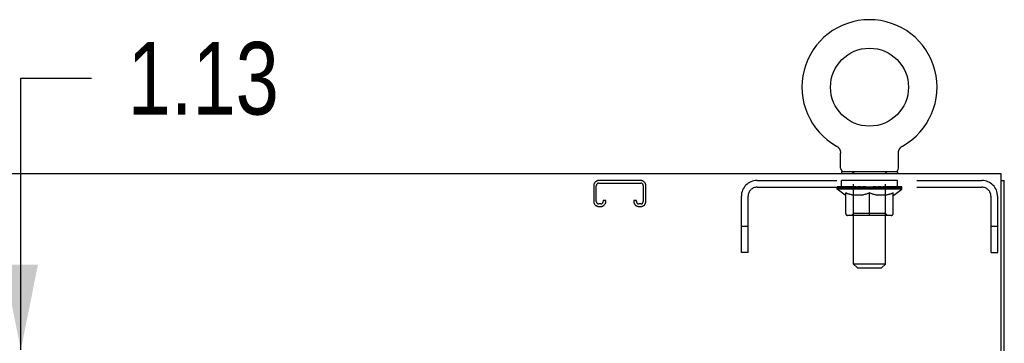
# Model space of a CAD drawing. Header units: inches. Extents: x 0 to 227, y 0 to 147.
# Tile 36 of 41: x 81.74 to 97.1, y 97.67 to 102.73. Entities that reach past the tile are written whole.
import ezdxf

# ---------------------------------------------------------------- set-up
doc = ezdxf.new("R2010")
doc.units = ezdxf.units.IN
doc.header["$LTSCALE"] = 12.466667
doc.header["$MEASUREMENT"] = 0
doc.linetypes.add('HIDDEN', pattern=[0.2, 0.1, -0.1])
doc.layers.get('0').update_dxf_attribs({"linetype": 'CONTINUOUS'})
for name, color, linetype in [('02___PRT_ALL_AXES', 7, 'CONTINUOUS'), ('DEFAULT_2', 8, 'HIDDEN'), ('DIMENSIONS', 7, 'CONTINUOUS')]:
    doc.layers.add(name, color=color, linetype=linetype)
doc.styles.get("Standard").update_dxf_attribs({"font": 'txt', "width": 0.8})
doc.dimstyles.new('DIMSTYLE_2', dxfattribs={"dimtxt": 1.133333, "dimasz": 1.333333, "dimexe": 0.09, "dimexo": 0.07, "dimgap": 0.0425, "dimtad": 0, "dimtih": 1, "dimtoh": 1, "dimzin": 4, "dimdsep": 46, "dimtxsty": 'Standard', "dimblk": '_FILLED', "dimblk1": '_FILLED', "dimblk2": '_FILLED', "dimcen": 0.09, "dimadec": 0, "dimazin": 0, "dimtfac": 1, "dimtofl": 0, "dimtmove": 0, "dimatfit": 3, "dimldrblk": '_FILLED', "dimfxl": 0, "dimtolj": 1, "dimtzin": 4, "dimarcsym": 0})

# ---------------------------------------------------------------- blocks, each defined once
blk = doc.blocks.new('_FILLED')
at = {"color": 0, "linetype": 'ByBlock'}
blk.add_solid([(0, 0), (-1, 0.2), (-1, -0.2)], dxfattribs=at)
blk = doc.blocks.new('*D14')
at = {"layer": 'DIMENSIONS', "color": 2, "linetype": 'Continuous'}
for p, q in [((81.755, 97.571), (81.755, 101.814)), ((81.755, 101.814), (82.855, 101.814)), ((81.755, 96.446), (81.755, 93.78))]:
    blk.add_line(p, q, dxfattribs=at)
at = {"layer": 'DIMENSIONS', "color": 2, "linetype": 'Continuous', "xscale": 1.3333333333, "yscale": 1.3333333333, "zscale": 1.3333333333}
for p, rotation in [((81.755, 97.571), 270), ((81.755, 96.446), 90)]:
    blk.add_blockref('_FILLED', p, dxfattribs=dict(at, rotation=rotation))
at = {"layer": 'DIMENSIONS', "color": 2, "linetype": 'Continuous', "insert": (83.421, 102.381), "char_height": 1.1333, "width": 3.62667, "attachment_point": 1, "line_spacing_factor": 0.9}
blk.add_mtext('1.13', dxfattribs=at)

msp = doc.modelspace()

# ---------------------------------------------------------------- linework, layer by layer
at = {"color": 7, "linetype": 'Continuous'}
for p, q in [((94.482, 100.756), (94.482, 100.756)), ((94.482, 100.756), (94.485, 100.754)), ((94.485, 100.754), (94.488, 100.753)), ((94.489, 100.752), (94.493, 100.749)), ((94.493, 100.749), (94.497, 100.746)), ((94.497, 100.746), (94.5, 100.744)), ((94.5, 100.744), (94.503, 100.741)), ((94.503, 100.741), (94.507, 100.738)), ((94.507, 100.738), (94.51, 100.735)), ((94.51, 100.735), (94.513, 100.731)), ((94.513, 100.731), (94.516, 100.728)), ((94.516, 100.728), (94.519, 100.725)), ((94.519, 100.725), (94.521, 100.721)), ((94.521, 100.721), (94.524, 100.717)), ((94.524, 100.718), (94.526, 100.714)), ((94.526, 100.714), (94.529, 100.71)), ((94.529, 100.71), (94.531, 100.706)), ((94.531, 100.706), (94.533, 100.702)), ((94.533, 100.702), (94.535, 100.698)), ((94.535, 100.698), (94.536, 100.694)), ((94.536, 100.694), (94.538, 100.69)), ((94.538, 100.69), (94.539, 100.686)), ((94.539, 100.686), (94.541, 100.682)), ((94.541, 100.682), (94.542, 100.677)), ((94.543, 100.673), (94.544, 100.669)), ((94.546, 100.411), (94.546, 100.647)), ((95.45, 100.66), (95.451, 100.664)), ((95.45, 100.647), (95.45, 100.651)), ((95.45, 100.411), (95.45, 100.647)), ((95.452, 100.673), (95.453, 100.677)), ((95.453, 100.677), (95.454, 100.682)), ((95.454, 100.682), (95.456, 100.686)), ((95.456, 100.686), (95.457, 100.69)), ((95.457, 100.69), (95.459, 100.694)), ((95.459, 100.694), (95.461, 100.698)), ((95.461, 100.698), (95.462, 100.702)), ((95.462, 100.702), (95.464, 100.706)), ((95.464, 100.706), (95.467, 100.71)), ((95.467, 100.71), (95.469, 100.714)), ((95.469, 100.714), (95.471, 100.718)), ((95.471, 100.717), (95.474, 100.721)), ((95.474, 100.721), (95.477, 100.725)), ((95.477, 100.725), (95.479, 100.728)), ((95.479, 100.728), (95.482, 100.731)), ((95.482, 100.731), (95.485, 100.735)), ((95.485, 100.735), (95.489, 100.738)), ((95.488, 100.738), (95.492, 100.741)), ((95.492, 100.741), (95.495, 100.744)), ((95.495, 100.744), (95.499, 100.746)), ((95.499, 100.746), (95.502, 100.749)), ((95.502, 100.749), (95.506, 100.752)), ((95.506, 100.752), (95.508, 100.753)), ((95.506, 100.751), (95.508, 100.753)), ((95.508, 100.753), (95.51, 100.754)), ((95.51, 100.754), (95.513, 100.756)), ((95.513, 100.756), (95.513, 100.756)), ((94.56, 100.351), (94.56, 100.321)), ((95.435, 100.351), (94.56, 100.351)), ((95.435, 100.351), (95.435, 100.321)), ((97.05, 100.217), (97.102, 100.217))]:
    msp.add_line(p, q, dxfattribs=at)
at = {"color": 3, "linetype": 'Continuous'}
for p, q in [((97.05, 100.321), (73.154, 100.321)), ((97.05, 97.141), (97.05, 100.321)), ((97.102, 10.425), (97.102, 100.217))]:
    msp.add_line(p, q, dxfattribs=at)
at = {"color": 7, "linetype": 'Continuous'}
for points in [[(94.488, 100.753), (94.489, 100.751), (94.493, 100.749)], [(94.542, 100.677), (94.543, 100.673), (94.544, 100.669), (94.544, 100.664), (94.545, 100.66), (94.545, 100.655), (94.546, 100.651), (94.546, 100.647)], [(94.545, 100.66), (94.545, 100.655), (94.546, 100.651)], [(95.45, 100.651), (95.45, 100.655), (95.45, 100.66), (95.451, 100.664), (95.451, 100.669), (95.452, 100.673)]]:
    msp.add_lwpolyline(points, dxfattribs=at)
msp.add_circle((94.998, 101.675), 0.609, dxfattribs=at)
for centre, radius, start, end in [((94.998, 101.675), 1.054, 299.1042, 240.8958), ((94.606, 100.411), 0.06, 180, 270), ((95.39, 100.411), 0.06, 270, 360)]:
    msp.add_arc(centre, radius, start, end, dxfattribs=at)
at = {"layer": '02___PRT_ALL_AXES', "color": 8, "linetype": 'HIDDEN'}
for p, q in [((94.56, 100.113), (94.56, 100.217)), ((95.435, 100.217), (94.56, 100.217)), ((95.435, 100.113), (95.435, 100.217)), ((95.435, 100.113), (94.56, 100.113))]:
    msp.add_line(p, q, dxfattribs=at)
at = {"layer": 'DEFAULT_2', "color": 8, "linetype": 'HIDDEN'}
for p, q in [((94.482, 100.756), (94.482, 100.756)), ((94.488, 100.753), (94.489, 100.752)), ((95.513, 100.756), (95.513, 100.756)), ((94.748, 100.351), (94.748, 100.321)), ((95.248, 100.351), (95.248, 100.321)), ((91.428, 100.217), (90.775, 100.217)), ((93.244, 100.217), (96.751, 100.217)), ((94.749, 98.911), (94.749, 100.321)), ((95.247, 98.911), (95.247, 100.321)), ((90.695, 100.137), (90.695, 99.891)), ((90.735, 99.891), (90.735, 100.137)), ((90.775, 100.177), (91.428, 100.177)), ((91.468, 100.137), (91.468, 99.891)), ((91.508, 99.891), (91.508, 100.137)), ((93.244, 100.113), (96.751, 100.113)), ((94.491, 100.08), (94.491, 100.117)), ((94.619, 99.991), (94.491, 100.08)), ((95.504, 100.08), (94.491, 100.08)), ((94.499, 100.112), (94.499, 100.117)), ((94.506, 100.109), (94.506, 100.112)), ((94.506, 100.109), (95.489, 100.109)), ((94.513, 100.109), (94.513, 100.112)), ((94.514, 100.109), (94.514, 100.112)), ((94.522, 100.112), (94.522, 100.117)), ((94.535, 100.109), (94.535, 100.112)), ((94.536, 100.109), (94.536, 100.112)), ((94.559, 100.112), (94.559, 100.117)), ((94.571, 100.109), (94.571, 100.112)), ((94.573, 100.109), (94.573, 100.112)), ((94.736, 100.112), (94.575, 100.112)), ((94.61, 100.112), (94.61, 100.117)), ((94.611, 100.109), (94.611, 100.112)), ((94.612, 100.109), (94.612, 100.112)), ((94.614, 100.109), (94.614, 100.112)), ((94.62, 100.109), (94.62, 100.112)), ((94.62, 100.109), (94.62, 100.112)), ((94.622, 100.109), (94.622, 100.112)), ((94.625, 100.109), (94.625, 100.113)), ((94.629, 100.109), (94.629, 100.112)), ((94.64, 100.109), (94.64, 100.112)), ((94.654, 100.109), (94.654, 100.112)), ((94.655, 100.109), (94.655, 100.114)), ((94.671, 100.109), (94.671, 100.112)), ((94.672, 100.112), (94.672, 100.117)), ((94.68, 100.109), (94.68, 100.112)), ((94.683, 100.109), (94.683, 100.112)), ((94.691, 100.109), (94.691, 100.112)), ((94.7, 100.109), (94.7, 100.115)), ((94.712, 100.109), (94.712, 100.112)), ((94.714, 100.109), (94.714, 100.112)), ((94.736, 100.109), (94.736, 100.112)), ((94.79, 100.112), (94.74, 100.112)), ((94.744, 100.112), (94.744, 100.117)), ((94.748, 99.703), (94.748, 100.077)), ((94.75, 100.109), (94.75, 100.112)), ((94.754, 100.109), (94.754, 100.112)), ((94.758, 100.109), (94.758, 100.116)), ((94.762, 100.109), (94.762, 100.112)), ((94.771, 100.109), (94.771, 100.112)), ((94.79, 100.109), (94.79, 100.112)), ((94.85, 100.112), (94.802, 100.112)), ((94.819, 100.109), (94.819, 100.112)), ((94.824, 100.112), (94.824, 100.117)), ((94.827, 100.109), (94.827, 100.112)), ((94.829, 100.109), (94.829, 100.117)), ((94.831, 100.109), (94.831, 100.112)), ((94.837, 100.109), (94.837, 100.112)), ((94.85, 100.109), (94.85, 100.112)), ((94.914, 100.112), (94.87, 100.112)), ((94.881, 100.109), (94.881, 100.112)), ((94.906, 100.112), (94.998, 100.117)), ((94.91, 100.112), (94.91, 100.117)), ((94.91, 100.112), (94.91, 100.117)), ((94.91, 100.117), (94.91, 100.117)), ((94.91, 100.109), (94.91, 100.112)), ((94.913, 100.109), (94.913, 100.112)), ((94.914, 100.109), (94.914, 100.112)), ((94.914, 100.109), (94.914, 100.112)), ((94.981, 100.112), (94.942, 100.112)), ((94.947, 100.109), (94.947, 100.112)), ((94.981, 100.109), (94.981, 100.112)), ((94.996, 100.112), (94.995, 100.112)), ((94.995, 100.109), (94.995, 100.112)), ((94.996, 100.109), (94.996, 100.112)), ((94.998, 100.112), (94.998, 100.117)), ((95, 100.109), (95, 100.112)), ((95, 100.109), (95, 100.112)), ((95, 100.112), (95, 100.112)), ((95.001, 100.112), (95.053, 100.112)), ((95.014, 100.109), (95.014, 100.112)), ((95.027, 100.112), (95.027, 100.115)), ((95.027, 100.115), (95.089, 100.112)), ((95.044, 100.112), (95.044, 100.114)), ((95.048, 100.109), (95.048, 100.112)), ((95.081, 100.109), (95.081, 100.112)), ((95.081, 100.109), (95.081, 100.112)), ((95.081, 100.112), (95.125, 100.112)), ((95.082, 100.109), (95.082, 100.112)), ((95.085, 100.112), (95.085, 100.117)), ((95.085, 100.117), (95.086, 100.117)), ((95.085, 100.109), (95.085, 100.112)), ((95.086, 100.112), (95.086, 100.117)), ((95.114, 100.109), (95.114, 100.112)), ((95.145, 100.109), (95.145, 100.112)), ((95.146, 100.112), (95.193, 100.112)), ((95.158, 100.109), (95.158, 100.112)), ((95.164, 100.109), (95.164, 100.112)), ((95.166, 100.109), (95.166, 100.117)), ((95.168, 100.109), (95.168, 100.112)), ((95.171, 100.112), (95.171, 100.117)), ((95.177, 100.109), (95.177, 100.112)), ((95.205, 100.109), (95.205, 100.112)), ((95.205, 100.112), (95.255, 100.112)), ((95.225, 100.109), (95.225, 100.112)), ((95.233, 100.109), (95.233, 100.112)), ((95.237, 100.109), (95.237, 100.116)), ((95.242, 100.109), (95.242, 100.112)), ((95.245, 100.109), (95.245, 100.112)), ((95.248, 99.703), (95.248, 100.077)), ((95.251, 100.112), (95.251, 100.117)), ((95.259, 100.109), (95.259, 100.112)), ((95.259, 100.112), (95.42, 100.112)), ((95.281, 100.109), (95.281, 100.112)), ((95.283, 100.109), (95.283, 100.112)), ((95.296, 100.109), (95.296, 100.115)), ((95.305, 100.109), (95.305, 100.112)), ((95.312, 100.109), (95.312, 100.112)), ((95.315, 100.109), (95.315, 100.112)), ((95.323, 100.112), (95.323, 100.117)), ((95.324, 100.109), (95.324, 100.112)), ((95.34, 100.109), (95.34, 100.114)), ((95.341, 100.109), (95.341, 100.112)), ((95.355, 100.109), (95.355, 100.112)), ((95.367, 100.109), (95.367, 100.112)), ((95.37, 100.109), (95.37, 100.113)), ((95.373, 100.109), (95.373, 100.112)), ((95.376, 100.109), (95.376, 100.112)), ((95.376, 100.109), (95.376, 100.112)), ((95.376, 99.991), (95.504, 100.08)), ((95.381, 100.109), (95.381, 100.112)), ((95.384, 100.109), (95.384, 100.112)), ((95.384, 100.109), (95.384, 100.112)), ((95.385, 100.112), (95.385, 100.117)), ((95.422, 100.109), (95.422, 100.112)), ((95.424, 100.109), (95.424, 100.112)), ((95.436, 100.112), (95.436, 100.117)), ((95.459, 100.109), (95.459, 100.112)), ((95.46, 100.109), (95.46, 100.112)), ((95.473, 100.112), (95.473, 100.117)), ((95.481, 100.109), (95.481, 100.112)), ((95.482, 100.109), (95.482, 100.112)), ((95.489, 100.109), (95.489, 100.112)), ((95.496, 100.112), (95.496, 100.117)), ((95.504, 100.08), (95.504, 100.117)), ((90.843, 99.905), (90.843, 99.891)), ((90.883, 99.905), (90.843, 99.905)), ((90.883, 99.891), (90.883, 99.905)), ((91.32, 99.905), (91.32, 99.891)), ((91.36, 99.905), (91.32, 99.905)), ((91.36, 99.891), (91.36, 99.905)), ((92.998, 99.092), (92.998, 99.971)), ((93.102, 99.092), (93.102, 99.971)), ((94.619, 99.991), (94.627, 99.991)), ((94.627, 99.701), (94.627, 100.025)), ((94.885, 99.991), (94.741, 99.991)), ((94.998, 99.671), (94.998, 100.026)), ((95.254, 99.991), (95.111, 99.991)), ((95.368, 99.701), (95.368, 100.025)), ((95.368, 99.991), (95.376, 99.991)), ((96.894, 99.092), (96.894, 99.971)), ((96.998, 99.092), (96.998, 99.971)), ((90.803, 99.851), (90.775, 99.851)), ((90.775, 99.811), (90.803, 99.811)), ((91.428, 99.851), (91.4, 99.851)), ((91.4, 99.811), (91.428, 99.811)), ((95.338, 99.671), (94.657, 99.671)), ((94.748, 99.703), (94.716, 99.671)), ((95.248, 99.703), (94.748, 99.703)), ((95.248, 99.703), (95.279, 99.671)), ((93.102, 99.497), (92.998, 99.497)), ((96.998, 99.497), (96.894, 99.497)), ((93.102, 99.092), (92.998, 99.092)), ((96.894, 99.092), (96.998, 99.092)), ((94.809, 98.851), (94.749, 98.911)), ((95.247, 98.911), (94.749, 98.911)), ((94.809, 98.851), (95.187, 98.851)), ((95.187, 98.851), (95.247, 98.911))]:
    msp.add_line(p, q, dxfattribs=at)
for points in [[(94.741, 99.991), (94.722, 99.994), (94.703, 99.999), (94.685, 100.004), (94.666, 100.01), (94.646, 100.017), (94.627, 100.025)], [(94.627, 100.025), (94.648, 100.017), (94.668, 100.01), (94.688, 100.004), (94.708, 99.999), (94.727, 99.994), (94.747, 99.991)], [(94.877, 99.991), (94.897, 99.994), (94.917, 99.999), (94.937, 100.004), (94.957, 100.011), (94.977, 100.018), (94.998, 100.026)], [(94.998, 100.024), (94.978, 100.017), (94.959, 100.01), (94.94, 100.004), (94.922, 99.999), (94.903, 99.994), (94.885, 99.991)], [(94.998, 100.026), (95.018, 100.018), (95.039, 100.011), (95.059, 100.004), (95.079, 99.999), (95.099, 99.994), (95.118, 99.991)], [(95.111, 99.991), (95.092, 99.994), (95.073, 99.999), (95.055, 100.004), (95.036, 100.01), (95.017, 100.017), (94.998, 100.024)], [(95.248, 99.991), (95.268, 99.994), (95.288, 99.999), (95.308, 100.004), (95.327, 100.01), (95.348, 100.017), (95.368, 100.025)], [(95.368, 100.025), (95.349, 100.017), (95.329, 100.01), (95.31, 100.004), (95.292, 99.999), (95.273, 99.994), (95.254, 99.991)]]:
    msp.add_lwpolyline(points, dxfattribs=at)
for centre, radius, start, end in [((94.719, 100.321), 0.03, 0, 90), ((95.277, 100.321), 0.03, 90, 180), ((90.775, 100.137), 0.08, 90, 180), ((91.428, 100.137), 0.08, 0, 90), ((93.244, 99.971), 0.246, 90, 180), ((96.751, 99.971), 0.246, 0, 90), ((90.775, 100.137), 0.04, 90, 180), ((91.428, 100.137), 0.04, 0, 90), ((93.244, 99.971), 0.142, 90, 180), ((94.716, 100.077), 0.0318, 0, 90), ((95.279, 100.077), 0.0318, 90, 180), ((96.751, 99.971), 0.142, 0, 90), ((90.775, 99.891), 0.08, 180, 270), ((90.775, 99.891), 0.04, 180, 270), ((90.803, 99.891), 0.08, 270, 360), ((90.803, 99.891), 0.04, 270, 360), ((91.4, 99.891), 0.08, 180, 270), ((91.4, 99.891), 0.04, 180, 270), ((91.428, 99.891), 0.08, 270, 360), ((91.428, 99.891), 0.04, 270, 360), ((94.657, 99.701), 0.0296, 180, 270), ((95.338, 99.701), 0.0296, 270, 360)]:
    msp.add_arc(centre, radius, start, end, dxfattribs=at)
for centre, major_axis, ratio, start_param, end_param in [((94.998, 100.117), (0.506, 0.005), 0.05963, 2.96643, 3.140963), ((94.476, 100.108), (0.158, 0), 0.060556, 0.430652, 1.470503), ((94.998, 100.117), (0.506, 0), 0.060556, -3.141593, -2.96706), ((94.476, 100.102), (0.158, 0.002), 0.05963, 1.376596, 1.469874), ((94.998, 100.117), (0.506, 0.011), 0.05688, 2.791345, 2.965878), ((94.456, 100.108), (0.158, 0.002), 0.05963, 0.25549, 1.295341), ((94.511, 100.108), (0.158, -0.002), 0.05963, 0.605815, 1.645666), ((94.998, 100.117), (0.506, -0.005), 0.05963, -2.96643, -2.791898), ((94.511, 100.102), (0.158, 0), 0.060556, 1.551758, 1.645036), ((94.456, 100.102), (0.158, 0.003), 0.05688, 1.20151, 1.294789), ((94.512, 100.104), (0.131, 0.001), 0.05963, 1.065228, 1.614276), ((94.496, 100.104), (0.131, 0.003), 0.05688, 0.890143, 1.43919), ((94.542, 100.104), (0.131, 0), 0.060556, 1.240391, 1.789438), ((94.998, 100.117), (0.506, 0.015), 0.052395, 2.616403, 2.790936), ((94.453, 100.108), (0.158, 0.003), 0.05688, 0.080405, 1.120256), ((94.561, 100.108), (0.158, -0.003), 0.05688, 0.7809, 1.820751), ((94.998, 100.117), (0.506, -0.011), 0.05688, -2.791345, -2.616812), ((94.561, 100.102), (0.158, -0.002), 0.05963, 1.72692, 1.820198), ((94.453, 100.102), (0.158, 0.005), 0.052395, 1.026568, 1.119847), ((94.495, 100.104), (0.131, 0.004), 0.052395, 0.715201, 1.264248), ((94.587, 100.104), (0.131, -0.001), 0.05963, 1.415553, 1.9646), ((94.998, 100.117), (0.506, 0.02), 0.046319, 2.441654, 2.616187), ((94.624, 100.108), (0.158, -0.005), 0.052395, 0.955842, 1.995693), ((94.467, 100.108), (0.158, 0.005), 0.052395, -0.094537, 0.945314), ((94.998, 100.117), (0.506, -0.015), 0.052395, -2.616403, -2.44187), ((94.624, 100.102), (0.158, -0.003), 0.05688, 1.902006, 1.995284), ((94.467, 100.102), (0.158, 0.006), 0.046319, 0.851819, 0.945098), ((94.51, 100.104), (0.131, 0.005), 0.046319, 0.540452, 1.089499), ((94.644, 100.104), (0.131, -0.003), 0.05688, 1.590638, 2.139686), ((94.998, 100.117), (0.506, 0.024), 0.038841, 2.267123, 2.441656), ((94.699, 100.108), (0.158, -0.006), 0.046319, 1.130591, 2.170442), ((94.496, 100.108), (0.158, 0.006), 0.046319, -0.269286, 0.770565), ((94.998, 100.117), (0.506, -0.02), 0.046319, -2.441654, -2.267121), ((94.699, 100.102), (0.158, -0.005), 0.052395, 2.076947, 2.170226), ((94.496, 100.102), (0.158, 0.007), 0.038841, 0.677289, 0.770567), ((94.54, 100.104), (0.131, 0.006), 0.038841, 0.365921, 0.914969), ((94.711, 100.104), (0.131, -0.004), 0.052395, 1.76558, 2.314627), ((94.998, 100.117), (0.506, 0.027), 0.030195, 2.09281, 2.267343), ((94.783, 100.108), (0.158, -0.007), 0.038841, 1.305122, 2.344973), ((94.541, 100.108), (0.158, 0.007), 0.038841, -0.443817, 0.596034), ((94.998, 100.117), (0.506, -0.024), 0.038841, -2.267123, -2.092591), ((94.783, 100.102), (0.158, -0.006), 0.046319, 2.251696, 2.344975), ((94.541, 100.102), (0.158, 0.008), 0.030195, 0.502975, 0.596254), ((94.583, 100.104), (0.131, 0.007), 0.030195, 0.191608, 0.740655), ((94.787, 100.104), (0.131, -0.005), 0.046319, 1.940329, 2.489376), ((94.6, 100.108), (0.158, 0.008), 0.030195, -0.61813, 0.421721), ((94.998, 100.117), (0.506, 0.029), 0.020645, 1.918687, 2.09322), ((94.873, 100.108), (0.158, -0.008), 0.030195, 1.479435, 2.519286), ((94.998, 100.117), (0.506, -0.027), 0.030195, -2.09281, -1.918277), ((94.873, 100.102), (0.158, -0.007), 0.038841, 2.426227, 2.519505), ((94.6, 100.102), (0.158, 0.009), 0.020645, 0.328852, 0.422131), ((94.639, 100.104), (0.131, 0.007), 0.020645, 0.017485, 0.566532), ((94.87, 100.104), (0.131, -0.006), 0.038841, 2.11486, 2.663907), ((94.671, 100.108), (0.158, 0.009), 0.020645, -0.792253, 0.247598), ((94.998, 100.117), (0.506, 0.03), 0.010478, 1.744704, 1.919237), ((94.967, 100.108), (0.158, -0.009), 0.020645, 1.653558, 2.693409), ((94.998, 100.117), (0.506, -0.029), 0.020645, -1.918687, -1.744154), ((94.967, 100.102), (0.158, -0.008), 0.030195, 2.60054, 2.693819), ((94.671, 100.102), (0.158, 0.009), 0.010478, 0.154869, 0.248148), ((94.706, 100.104), (0.131, 0.008), 0.010478, 6.126688, 6.675735), ((94.957, 100.104), (0.131, -0.007), 0.030195, 2.289173, 2.83822), ((94.752, 100.108), (0.158, 0.009), 0.010478, -0.966236, -0.000846), ((95.062, 100.108), (0.158, -0.009), 0.010478, 1.827541, 2.867392), ((94.998, 100.117), (0.506, -0.03), 0.010478, -1.744704, -1.563007), ((95.062, 100.102), (0.158, -0.009), 0.020645, 2.774664, 2.867942), ((95.045, 100.104), (0.131, -0.007), 0.020645, 2.463296, 3.012344), ((94.933, 100.108), (0.158, 0.009), 0.010478, 0.274201, 1.314052), ((94.864, 100.104), (0.131, 0.008), 0.010478, -0.000483, 0.504314), ((94.84, 100.102), (0.158, 0.009), 0.010478, 0.099668, 0.192946), ((94.998, 100.117), (0.506, 0.03), 0.010478, -1.571421, -1.396888), ((95.155, 100.102), (0.158, -0.009), 0.010478, 2.74231, 2.948646), ((95.131, 100.104), (0.131, -0.008), 0.010478, 2.637279, 3.14189), ((95.028, 100.108), (0.158, 0.009), 0.020645, 0.448184, 1.488034), ((94.951, 100.104), (0.131, 0.007), 0.020645, 0.129249, 0.678296), ((94.933, 100.102), (0.158, 0.009), 0.020645, 0.273651, 0.366929), ((95.243, 100.108), (0.158, -0.009), 0.010478, -3.140747, -2.175357), ((94.998, 100.117), (0.506, 0.029), 0.020645, -1.397439, -1.222906), ((94.998, 100.117), (0.506, -0.03), 0.010478, 1.222355, 1.396888), ((95.122, 100.108), (0.158, 0.008), 0.030195, 0.622307, 1.662158), ((95.038, 100.104), (0.131, 0.007), 0.030195, 0.303372, 0.852419), ((95.289, 100.104), (0.131, -0.008), 0.010478, 2.749043, 3.29809), ((95.324, 100.108), (0.158, -0.009), 0.020645, 2.893995, 3.933846), ((95.028, 100.102), (0.158, 0.008), 0.030195, 0.447774, 0.541052), ((95.324, 100.102), (0.158, -0.009), 0.010478, 2.893445, 2.986723), ((94.998, 100.117), (0.506, 0.027), 0.030195, -1.223315, -1.048783), ((94.998, 100.117), (0.506, -0.029), 0.020645, 1.048373, 1.222906), ((95.212, 100.108), (0.158, 0.007), 0.038841, 0.79662, 1.836471), ((95.125, 100.104), (0.131, 0.006), 0.038841, 0.477686, 1.026733), ((95.356, 100.104), (0.131, -0.007), 0.020645, 2.57506, 3.124108), ((95.296, 100.108), (0.158, 0.006), 0.046319, 0.971151, 2.011002), ((95.395, 100.108), (0.158, -0.008), 0.030195, 2.719872, 3.759723), ((95.122, 100.102), (0.158, 0.007), 0.038841, 0.622087, 0.715366), ((95.395, 100.102), (0.158, -0.009), 0.020645, 2.719462, 2.812741), ((94.998, 100.117), (0.506, 0.024), 0.038841, -1.049002, -0.874469), ((94.998, 100.117), (0.506, -0.027), 0.030195, 0.87425, 1.048783), ((95.208, 100.104), (0.131, 0.005), 0.046319, 0.652216, 1.201263), ((95.371, 100.108), (0.158, 0.005), 0.052395, 1.1459, 2.185751), ((95.412, 100.104), (0.131, -0.007), 0.030195, 2.400937, 2.949985), ((95.454, 100.108), (0.158, -0.007), 0.038841, 2.545558, 3.585409), ((95.284, 100.104), (0.131, 0.004), 0.052395, 0.826965, 1.376012), ((95.212, 100.102), (0.158, 0.006), 0.046319, 0.796618, 0.889896), ((95.454, 100.102), (0.158, -0.008), 0.030195, 2.545339, 2.638617), ((95.434, 100.108), (0.158, 0.003), 0.05688, 1.320842, 2.360692), ((94.998, 100.117), (0.506, 0.02), 0.046319, -0.874471, -0.699939), ((94.998, 100.117), (0.506, -0.024), 0.038841, 0.699936, 0.874469), ((95.499, 100.108), (0.158, -0.006), 0.046319, 2.371028, 3.410879), ((95.455, 100.104), (0.131, -0.006), 0.038841, 2.226624, 2.775671), ((95.484, 100.108), (0.158, 0.002), 0.05963, 1.495927, 2.535778), ((95.352, 100.104), (0.131, 0.003), 0.05688, 1.001907, 1.550954), ((95.529, 100.108), (0.158, -0.005), 0.052395, 2.196279, 3.23613), ((95.296, 100.102), (0.158, 0.005), 0.052395, 0.971367, 1.064645), ((95.485, 100.104), (0.131, -0.005), 0.046319, 2.052093, 2.601141), ((95.52, 100.108), (0.158, 0), 0.060556, 1.671089, 2.71094), ((95.499, 100.102), (0.158, -0.007), 0.038841, 2.371026, 2.464304), ((95.542, 100.108), (0.158, -0.003), 0.05688, 2.021337, 3.061188), ((94.998, 100.117), (0.506, 0.015), 0.052395, -0.699723, -0.52519), ((94.998, 100.117), (0.506, -0.02), 0.046319, 0.525406, 0.699939), ((95.539, 100.108), (0.158, -0.002), 0.05963, 1.846251, 2.886102), ((95.408, 100.104), (0.131, 0.001), 0.05963, 1.176993, 1.72604), ((95.5, 100.104), (0.131, -0.004), 0.052395, 1.877344, 2.426392), ((95.453, 100.104), (0.131, 0), 0.060556, 1.352155, 1.901202), ((95.499, 100.104), (0.131, -0.003), 0.05688, 1.702402, 2.25145), ((95.483, 100.104), (0.131, -0.001), 0.05963, 1.527317, 2.076364), ((95.371, 100.102), (0.158, 0.003), 0.05688, 1.146309, 1.239587), ((95.529, 100.102), (0.158, -0.006), 0.046319, 2.196495, 2.289773), ((94.998, 100.117), (0.506, 0.011), 0.05688, -0.524781, -0.350248), ((94.998, 100.117), (0.506, -0.015), 0.052395, 0.350657, 0.52519), ((95.434, 100.102), (0.158, 0.002), 0.05963, 1.321394, 1.414673), ((95.542, 100.102), (0.158, -0.005), 0.052395, 2.021746, 2.115024), ((94.998, 100.117), (0.506, 0.005), 0.05963, -0.349695, -0.175162), ((94.998, 100.117), (0.506, -0.011), 0.05688, 0.175715, 0.350248), ((95.484, 100.102), (0.158, 0), 0.060556, 1.496556, 1.589835), ((95.539, 100.102), (0.158, -0.003), 0.05688, 1.846804, 1.940083), ((95.52, 100.102), (0.158, -0.002), 0.05963, 1.671719, 1.764997), ((94.998, 100.117), (0.506, 0), 0.060556, -0.174533, 0), ((94.998, 100.117), (0.506, -0.005), 0.05963, 0.000629, 0.175162)]:
    msp.add_ellipse(centre, major_axis=major_axis, ratio=ratio, start_param=start_param, end_param=end_param, dxfattribs=at)

# ---------------------------------------------------------------- dimensions: what is measured, and where the dimension line sits
at = {"layer": 'DIMENSIONS', "color": 2, "linetype": 'Continuous'}
dim = msp.add_linear_dim(base=(81.754694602, 97.571278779), p1=(92.664100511, 96.446278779), p2=(73.371600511, 97.571278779), angle=90, dimstyle='DIMSTYLE_2', dxfattribs=at)
dim.commit()
dim.dimension.update_dxf_attribs({"geometry": '*D14', "text_midpoint": (85.234694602, 101.81396338), "dimtype": 160})

doc.saveas('drawing.dxf')
